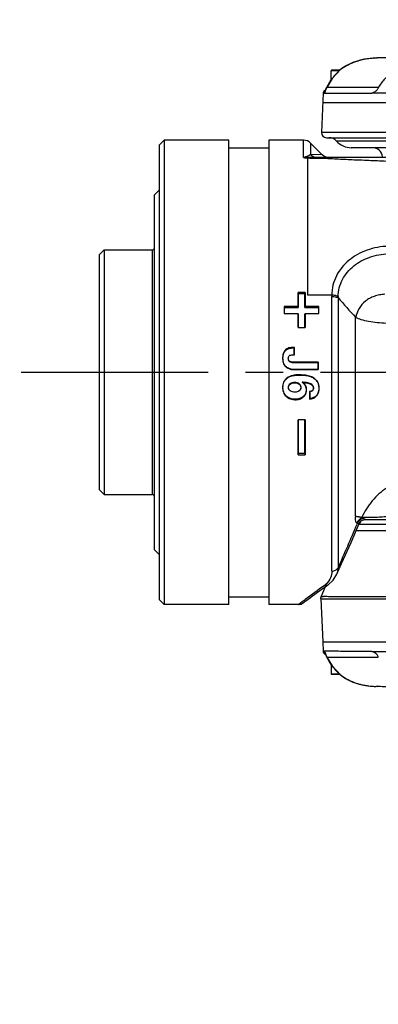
# Model space of a CAD drawing. Header units: millimetres. Extents: x 7426 to 8300, y 123 to 421.
# Tile 126 of 197: x 8130.9 to 8134.49, y 213.62 to 223.49. Entities that reach past the tile are written whole.
import ezdxf

# ---------------------------------------------------------------- set-up
doc = ezdxf.new("R2010")
doc.units = ezdxf.units.MM
doc.linetypes.add('CENTER', pattern=[0.6, 0.375, -0.075, 0.075, -0.075])
for name, color, linetype in [('中心线', 7, 'CENTER'), ('外形图', 7, 'Continuous'), ('尺寸标注', 7, 'Continuous'), ('运动范围', 7, 'Continuous')]:
    doc.layers.add(name, color=color, linetype=linetype)
doc.styles.add('微软雅黑', font='msyh.ttc')
doc.dimstyles.new('尺寸标注_1_20比例', dxfattribs={"dimtxt": 1.5, "dimasz": 1.25, "dimexe": 0.5, "dimexo": 0.4, "dimgap": 0.5, "dimtad": 1, "dimdec": 1, "dimlfac": 20, "dimdsep": 46, "dimtxsty": '微软雅黑', "dimcen": 0.09, "dimadec": 0, "dimazin": 0, "dimtp": 0.01, "dimtm": 0.01, "dimtfac": 1, "dimtdec": 1, "dimtofl": 0, "dimtmove": 0, "dimatfit": 3, "dimfxl": 1, "dimtolj": 1, "dimarcsym": 0})

# ---------------------------------------------------------------- blocks, each defined once
blk = doc.blocks.new('*D1270')
at = {"layer": 'Defpoints', "color": 0}
for p in [(8171.7993, 231.3206), (8226.044, 230.3839), (8100.9141, 219.9546), (8166.8965, 219.9546), (8234.12, 219.9546)]:
    blk.add_point(p, dxfattribs=at)
at = {"layer": '尺寸标注', "color": 0, "lineweight": -2}
blk.add_arc((8166.8965, 219.9546), 12.3783, 15.78836, 174.21164, dxfattribs=at)
at = {"layer": '尺寸标注', "color": 0}
for points in [[(8178.6047, 223.2761), (8179.0109, 223.369), (8179.0868, 222.1041)], [(8154.3732, 221.2135), (8154.7894, 221.1925), (8154.5182, 219.9546)]]:
    blk.add_solid(points, dxfattribs=at)
at = {"layer": '尺寸标注', "color": 0, "insert": (8165.7062, 233.56), "char_height": 1.5, "attachment_point": 5, "rotation": 5, "style": '微软雅黑'}
blk.add_mtext('\\A1;-\\A1;170%%d', dxfattribs=at)
blk = doc.blocks.new('*D1271')
at = {"layer": 'Defpoints', "color": 0}
for p in [(8100.9141, 219.9546), (8166.8965, 219.9546), (8234.12, 219.9546), (8160.0673, 209.5713), (8226.044, 209.5253)]:
    blk.add_point(p, dxfattribs=at)
at = {"layer": '尺寸标注', "color": 0, "lineweight": -2}
blk.add_arc((8166.8965, 219.9546), 12.4279, 185.76527, 344.23473, dxfattribs=at)
at = {"layer": '尺寸标注', "color": 0}
for points in [[(8154.7396, 218.7167), (8154.3234, 218.6957), (8154.4686, 219.9546)], [(8179.0599, 216.5315), (8178.6538, 216.6244), (8179.1355, 217.7965)]]:
    blk.add_solid(points, dxfattribs=at)
at = {"layer": '尺寸标注', "color": 0, "insert": (8165.9248, 208.8482), "char_height": 1.5, "attachment_point": 5, "rotation": 355, "style": '微软雅黑'}
blk.add_mtext('\\A1;+\\A1;170%%d', dxfattribs=at)

msp = doc.modelspace()

# ---------------------------------------------------------------- linework, layer by layer
at = {"layer": '中心线', "linetype": 'CENTER', "ltscale": 5}
msp.add_line((8100.9141, 219.9546), (8234.12, 219.9546), dxfattribs=at)
at = {"layer": '外形图', "color": 7, "linetype": 'Continuous'}
for p, q in [((8134.1846, 223.0326), (8134.1846, 223.0325)), ((8134.4509, 223.101), (8134.4522, 223.1011)), ((8134.4887, 223.1035), (8134.4805, 223.103)), ((8134.4931, 223.1037), (8134.4939, 223.1037)), ((8134.0215, 222.8788), (8134.0215, 222.9746)), ((8134.1051, 222.9746), (8134.0215, 222.9746)), ((8134.1098, 222.9796), (8134.0265, 222.9796)), ((8133.9421, 222.75), (8133.9386, 222.6787)), ((8133.9421, 222.75), (8133.9421, 222.75)), ((8133.9421, 222.75), (8133.9426, 222.75)), ((8133.9427, 222.7571), (8133.9577, 222.7571)), ((8133.9631, 222.7716), (8133.9623, 222.7693)), ((8133.9653, 222.778), (8133.9631, 222.7716)), ((8133.9777, 222.8076), (8133.978, 222.8077)), ((8133.9386, 222.6787), (8133.9236, 222.3567)), ((8146.3872, 222.6546), (8133.9374, 222.6546)), ((8136.6859, 222.3567), (8133.9236, 222.3567)), ((8132.2965, 222.2296), (8132.3465, 222.2796)), ((8132.3465, 222.2796), (8132.3465, 217.6296)), ((8132.9965, 222.2796), (8132.3465, 222.2796)), ((8132.9965, 217.6296), (8132.9965, 222.2796)), ((8133.3965, 222.2796), (8133.3965, 217.6296)), ((8133.7451, 222.2796), (8133.3965, 222.2796)), ((8133.7451, 222.1065), (8133.7451, 222.2796)), ((8133.8158, 222.2503), (8133.8158, 222.1374)), ((8133.9322, 222.1339), (8133.8158, 222.2503)), ((8133.9736, 222.3046), (8136.6894, 222.3046)), ((8136.5988, 222.2713), (8134.0742, 222.2713)), ((8132.2965, 222.2296), (8132.2965, 217.6796)), ((8132.9965, 222.2046), (8133.3965, 222.2046)), ((8133.9322, 222.1339), (8133.8158, 222.1374)), ((8138.0698, 222.2046), (8134.2232, 222.2046)), ((8133.7865, 220.7267), (8133.7865, 222.1007)), ((8138.2465, 222.1046), (8133.8092, 222.1046)), ((8132.2465, 221.7296), (8132.2965, 221.7796)), ((8132.2465, 221.7296), (8132.2465, 218.1796)), ((8131.6965, 221.1296), (8131.7465, 221.1796)), ((8131.7465, 221.1796), (8131.7465, 218.7296)), ((8131.7465, 221.1796), (8132.2315, 221.1796)), ((8132.2315, 218.7296), (8132.2315, 221.1796)), ((8131.6965, 221.1296), (8131.6965, 218.7796)), ((8133.6895, 220.6136), (8133.6895, 220.7536)), ((8133.7595, 220.7536), (8133.6895, 220.7536)), ((8133.6895, 220.7536), (8133.6917, 220.743)), ((8133.6917, 220.743), (8133.6917, 220.6044)), ((8133.6917, 220.743), (8133.7573, 220.743)), ((8133.7573, 220.743), (8133.7595, 220.7536)), ((8133.7573, 220.6044), (8133.7573, 220.743)), ((8133.7595, 220.7536), (8133.7595, 220.6136)), ((8134.0276, 220.7267), (8133.7865, 220.7267)), ((8134.0276, 217.9621), (8134.0276, 220.7136)), ((8134.0918, 220.7025), (8134.0918, 217.9954)), ((8133.5495, 220.6136), (8133.5517, 220.6044)), ((8133.6895, 220.6136), (8133.5495, 220.6136)), ((8133.5517, 220.6044), (8133.6917, 220.6044)), ((8133.6917, 220.6044), (8133.6895, 220.6136)), ((8133.7595, 220.6136), (8133.7573, 220.6044)), ((8133.7573, 220.6044), (8133.8973, 220.6044)), ((8133.8995, 220.6136), (8133.7595, 220.6136)), ((8133.8973, 220.6044), (8133.8995, 220.6136)), ((8133.5495, 220.5436), (8133.6895, 220.5436)), ((8133.6895, 220.4036), (8133.6895, 220.5436)), ((8133.6917, 220.5394), (8133.6917, 220.4036)), ((8133.7573, 220.4036), (8133.7573, 220.5394)), ((8133.7595, 220.5436), (8133.7595, 220.4036)), ((8133.7595, 220.5436), (8133.8995, 220.5436)), ((8134.2674, 218.5119), (8134.2674, 220.5044)), ((8133.6895, 220.4036), (8133.7595, 220.4036)), ((8133.5622, 220.1713), (8133.5605, 220.1751)), ((8133.6434, 220.2036), (8133.6434, 220.1987)), ((8133.6544, 220.2036), (8133.6434, 220.2036)), ((8133.6434, 220.1987), (8133.6522, 220.1987)), ((8133.6522, 220.1987), (8133.6544, 220.2036)), ((8133.5376, 220.0972), (8133.5354, 220.0988)), ((8133.5898, 220.0953), (8133.592, 220.0968)), ((8133.642, 220.1297), (8133.6544, 220.1293)), ((8133.6544, 220.1293), (8133.6522, 220.1297)), ((8133.5671, 220.0119), (8133.5656, 220.011)), ((8133.6393, 220.0569), (8133.6393, 220.0536)), ((8133.893, 220.0569), (8133.6393, 220.0569)), ((8133.6393, 220.0536), (8133.8908, 220.0536)), ((8133.6593, 219.9827), (8133.6593, 219.9808)), ((8133.8908, 219.9827), (8133.6593, 219.9827)), ((8133.6593, 219.9808), (8133.893, 219.9808)), ((8133.8908, 220.0536), (8133.893, 220.0569)), ((8133.8908, 219.9827), (8133.8908, 220.0536)), ((8133.893, 219.9808), (8133.8908, 219.9827)), ((8133.893, 220.0569), (8133.893, 219.9808)), ((8133.5798, 219.8954), (8133.5785, 219.8966)), ((8133.6997, 219.927), (8133.6997, 219.9289)), ((8133.7901, 219.9183), (8133.7906, 219.9201)), ((8133.8521, 219.8917), (8133.8535, 219.8928)), ((8133.5376, 219.8038), (8133.5354, 219.8022)), ((8133.5908, 219.8033), (8133.593, 219.8017)), ((8133.6097, 219.8387), (8133.611, 219.8356)), ((8133.6558, 219.852), (8133.6558, 219.8487)), ((8133.7021, 219.8376), (8133.7008, 219.8347)), ((8133.7199, 219.8014), (8133.7178, 219.7997)), ((8133.7719, 219.7792), (8133.7741, 219.7773)), ((8133.8173, 219.838), (8133.8162, 219.8348)), ((8133.8366, 219.7722), (8133.8352, 219.7719)), ((8133.8462, 219.7985), (8133.844, 219.7968)), ((8133.8871, 219.852), (8133.889, 219.8518)), ((8133.8981, 219.7949), (8133.9003, 219.7932)), ((8133.5718, 219.7179), (8133.5703, 219.7137)), ((8133.6612, 219.6849), (8133.6612, 219.6798)), ((8133.703, 219.7681), (8133.7017, 219.7678)), ((8133.7412, 219.7114), (8133.7426, 219.7071)), ((8133.8082, 219.6917), (8133.806, 219.6864)), ((8133.8743, 219.7218), (8133.8759, 219.7178)), ((8133.6895, 219.1288), (8133.6895, 219.4788)), ((8133.7595, 219.4788), (8133.6895, 219.4788)), ((8133.6917, 219.4788), (8133.6917, 219.1397)), ((8133.7573, 219.1397), (8133.7573, 219.4788)), ((8133.7595, 219.4788), (8133.7595, 219.1288)), ((8133.6917, 219.1397), (8133.6895, 219.1288)), ((8133.6895, 219.1288), (8133.7595, 219.1288)), ((8133.7573, 219.1397), (8133.6917, 219.1397)), ((8133.7595, 219.1288), (8133.7573, 219.1397)), ((8131.6965, 218.7796), (8131.7465, 218.7296)), ((8131.7465, 218.7296), (8132.2315, 218.7296)), ((8134.221, 218.2493), (8134.3039, 218.4385)), ((8134.2861, 218.4434), (8134.2816, 218.4327)), ((8134.3143, 218.4562), (8134.3031, 218.4383)), ((8134.3031, 218.4383), (8134.3039, 218.4385)), ((8138.0052, 218.4296), (8134.3039, 218.4296)), ((8134.3242, 218.4649), (8134.3442, 218.4758)), ((8134.3442, 218.4758), (8134.3663, 218.4796)), ((8134.3656, 218.4796), (8136.0204, 218.4796)), ((8134.3656, 218.4796), (8134.3656, 218.4796)), ((8136.0603, 218.3678), (8134.2729, 218.3678)), ((8132.2465, 218.1796), (8132.2965, 218.1296)), ((8133.9218, 217.7063), (8133.9634, 217.807)), ((8133.9897, 217.8258), (8133.9903, 217.8262)), ((8132.9965, 217.7046), (8133.3965, 217.7046)), ((8133.7677, 217.6643), (8133.813, 217.6977)), ((8133.8077, 217.6938), (8133.8856, 217.7508)), ((8133.8856, 217.7508), (8133.9309, 217.7836)), ((8132.2965, 217.6796), (8132.3465, 217.6296)), ((8132.9965, 217.6296), (8132.3465, 217.6296)), ((8133.6987, 217.6296), (8133.3965, 217.6296)), ((8133.7309, 217.6539), (8133.6987, 217.6296)), ((8133.6987, 217.6296), (8133.7113, 217.6308)), ((8133.7112, 217.6308), (8133.7194, 217.6329)), ((8133.7114, 217.6308), (8133.722, 217.6338)), ((8133.7194, 217.6329), (8133.7264, 217.6356)), ((8133.722, 217.6338), (8133.7306, 217.6377)), ((8133.74, 217.6437), (8133.7424, 217.6455)), ((8133.7424, 217.6455), (8133.7758, 217.6703)), ((8133.7613, 217.6767), (8133.7577, 217.674)), ((8133.918, 217.6852), (8133.9374, 217.2546)), ((8133.9374, 217.2546), (8133.9421, 217.1592)), ((8133.9374, 217.2546), (8146.3935, 217.2546)), ((8133.9374, 217.2546), (8133.9507, 217.2546)), ((8133.9577, 217.1521), (8133.9427, 217.1521)), ((8133.9682, 217.123), (8133.9719, 217.114)), ((8133.9778, 217.1015), (8133.978, 217.1015)), ((8134.0215, 217.0301), (8134.0215, 216.9346)), ((8134.0215, 216.9346), (8134.1048, 216.9346)), ((8134.0265, 216.9296), (8134.1094, 216.9296)), ((8134.1846, 216.8766), (8134.1846, 216.8767)), ((8134.4531, 216.8081), (8134.4515, 216.8082)), ((8134.4939, 216.8055), (8134.47, 216.8069)), ((8134.4939, 216.8055), (8134.4938, 216.8055))]:
    msp.add_line(p, q, dxfattribs=at)
for points in [[(8134.1846, 223.0326), (8134.1165, 222.9868), (8134.0329, 222.8974), (8133.9777, 222.8076)], [(8134.4805, 223.103), (8134.4448, 223.1005), (8134.3894, 223.0948), (8134.3189, 223.0823), (8134.2398, 223.0582), (8134.1846, 223.0326)], [(8133.9777, 222.8076), (8133.9764, 222.805), (8133.972, 222.7955), (8133.9683, 222.7862), (8133.9653, 222.778)], [(8133.9236, 222.3567), (8133.9265, 222.3378), (8133.9371, 222.3204), (8133.9537, 222.3087), (8133.9736, 222.3046)], [(8134.0029, 222.1046), (8133.9726, 222.1093), (8133.9451, 222.123), (8133.9322, 222.1339)], [(8134.3039, 218.4384), (8134.309, 218.448), (8134.3242, 218.4649)], [(8134.3143, 218.4562), (8134.3238, 218.4651), (8134.3356, 218.4725)], [(8134.3356, 218.4725), (8134.3493, 218.4776), (8134.3656, 218.4796)], [(8134.0791, 217.9325), (8134.1267, 218.038), (8134.221, 218.2493)], [(8133.9903, 217.8262), (8134.0411, 217.8732), (8134.079, 217.9324)], [(8133.9309, 217.7836), (8133.9714, 217.8127), (8133.9897, 217.8257)], [(8133.6987, 217.6296), (8133.7022, 217.6297), (8133.7112, 217.6308)], [(8133.7264, 217.6356), (8133.7319, 217.6384), (8133.735, 217.6402), (8133.7365, 217.6412), (8133.7374, 217.6418), (8133.738, 217.6423), (8133.7385, 217.6426), (8133.739, 217.643), (8133.74, 217.6437)], [(8134.3775, 217.2546), (8134.6391, 217.2546), (8134.9466, 217.2546)], [(8133.9617, 217.1416), (8133.9618, 217.1412), (8133.9632, 217.1374), (8133.9653, 217.1311), (8133.9683, 217.1228)], [(8133.9719, 217.114), (8133.9762, 217.1047), (8133.9778, 217.1015)], [(8133.9778, 217.1015), (8134.0315, 217.0137), (8134.1147, 216.9239), (8134.1846, 216.8766)], [(8134.1846, 216.8766), (8134.2382, 216.8516), (8134.3178, 216.8271), (8134.3888, 216.8145), (8134.4446, 216.8087), (8134.4837, 216.806)]]:
    msp.add_lwpolyline(points, dxfattribs=at)
for centre, radius, start, end in [((8134.391, 222.6527), 0.4322, 118.51762, 130.16609), ((8134.4569, 222.4818), 0.6161, 101.97747, 105.30426), ((8134.4757, 222.3945), 0.7055, 98.88044, 102.00142), ((8134.5022, 222.2302), 0.8718, 96.82936, 98.93326), ((8134.5311, 221.9984), 1.1055, 95.30102, 96.887), ((8134.5487, 221.8114), 1.2933, 94.33855, 95.31272), ((8134.5776, 221.4435), 1.6623, 93.75942, 94.32874), ((8134.6175, 220.8097), 2.2974, 93.08633, 93.71583), ((8134.0265, 222.9746), 0.005, 90, 180), ((8134.0848, 222.7428), 0.1429, 174.2548, 177.10485), ((8133.9675, 222.7546), 0.025, 94.3841, 174.2347), ((8133.7451, 222.1796), 0.1, 45, 90), ((8133.9996, 222.2046), 0.1, 41.81532, 90), ((8134.2232, 222.4046), 0.2, 221.81532, 270), ((8134.4361, 222.1046), 0.1, 5, 90), ((8133.8074, 221.348), 0.753, 89.85, 91.59184), ((8132.2315, 221.1946), 0.015, 270, 0), ((8134.4866, 220.7228), 0.4591, 179.512, 181.14256), ((8134.4406, 220.7058), 0.3488, 178.94086, 180.53453), ((8138.3705, 224.3194), 5.6026, 220.20878, 222.9161), ((8158.2101, 220.5786), 24.6607, 179.91868, 180.08132), ((8157.9722, 220.5719), 24.4205, 179.92373, 180.0664), ((8109.4769, 220.5719), 24.4204, 359.9336, 0.07627), ((8109.2389, 220.5786), 24.6607, 359.91868, 0.08132), ((8107.5798, 220.1642), 26.0724, 359.92417, 0.07602), ((8107.2988, 220.1664), 26.3556, 359.9192, 0.0808), ((8133.6815, 219.734), 0.1297, 64.06243, 67.59795), ((8133.7727, 220.0392), 0.2805, 276.80902, 277.25859), ((8160.1197, 219.7236), 26.3137, 179.91907, 180.08093), ((8159.8403, 219.7261), 26.0321, 179.92306, 180.07571), ((8132.2315, 218.7146), 0.015, 0, 90), ((8134.4715, 219.5967), 1.1038, 261.53484, 262.51106), ((8134.2833, 218.5268), 0.0506, 325.55393, 331.08012), ((8108.5048, 229.36), 27.9972, 336.0514, 337.02697), ((8133.9491, 217.9915), 0.1427, 335.56479, 1.58722), ((8141.8096, 206.9604), 13.402, 125.88014, 126.90783), ((8133.6987, 217.6971), 0.0675, 270.04829, 285.53591), ((8133.6989, 217.6962), 0.0666, 285.55811, 288.022), ((8133.6985, 217.6971), 0.0675, 288.08637, 306.88659), ((8142.8082, 205.5968), 15.092, 126.84739, 126.99228), ((8134.0848, 217.1664), 0.1429, 182.89515, 185.7452), ((8133.9675, 217.1546), 0.025, 185.76514, 265.61281), ((8134.1693, 217.1986), 0.2146, 200.92963, 206.92411), ((8134.0265, 216.9346), 0.005, 180, 270), ((8134.3914, 217.2571), 0.4329, 229.35471, 241.47081), ((8134.439, 217.3624), 0.5487, 250.02751, 254.62851), ((8134.4597, 217.4388), 0.6279, 254.65406, 258.02009), ((8134.4801, 217.5385), 0.7296, 258.07626, 261.10293), ((8134.5076, 217.7183), 0.9116, 261.14406, 263.17579), ((8134.5341, 217.9396), 1.1344, 263.1753, 264.71569), ((8134.5546, 218.1671), 1.3629, 264.73932, 265.66326), ((8134.5788, 218.4809), 1.6776, 265.70382, 266.28339)]:
    msp.add_arc(centre, radius, start, end, dxfattribs=at)
for points in [[(8134.1846, 223.0325), (8134.2063, 223.0442), (8134.2289, 223.0543), (8134.2521, 223.0627)], [(8134.0358, 222.901), (8134.0582, 222.9309), (8134.0836, 222.9589), (8134.1122, 222.983)], [(8133.978, 222.8077), (8133.9949, 222.8402), (8134.014, 222.8717), (8134.0358, 222.901)], [(8133.9618, 222.7685), (8133.9595, 222.7652), (8133.9581, 222.7611), (8133.9577, 222.7571)], [(8133.969, 222.7875), (8133.9716, 222.7944), (8133.9746, 222.8012), (8133.978, 222.8077)], [(8133.7604, 222.1028), (8133.7697, 222.1032), (8133.7789, 222.1038), (8133.7881, 222.1041)], [(8133.7865, 222.1007), (8133.7778, 222.1016), (8133.7691, 222.1022), (8133.7604, 222.1028)], [(8133.7771, 222.1163), (8133.7735, 222.1153), (8133.77, 222.1139), (8133.7666, 222.1125)], [(8133.7881, 222.1041), (8133.7951, 222.1044), (8133.8021, 222.1046), (8133.8092, 222.1046)], [(8134.2688, 220.5033), (8134.2683, 220.5036), (8134.2678, 220.504), (8134.2674, 220.5044)], [(8133.6016, 220.0633), (8133.6021, 220.0643), (8133.6025, 220.0652), (8133.603, 220.0662)], [(8133.7906, 219.9201), (8133.7609, 219.9269), (8133.7302, 219.9289), (8133.6997, 219.9289)], [(8133.6997, 219.927), (8133.73, 219.927), (8133.7606, 219.925), (8133.7901, 219.9183)], [(8134.3251, 218.4982), (8134.3197, 218.5005), (8134.3144, 218.5028), (8134.309, 218.505)], [(8133.918, 217.6852), (8133.9177, 217.6923), (8133.9191, 217.6997), (8133.9218, 217.7063)], [(8133.9613, 217.1414), (8133.9594, 217.1447), (8133.9582, 217.1484), (8133.9577, 217.1521)], [(8134.0338, 217.0109), (8134.0128, 217.0395), (8133.9944, 217.07), (8133.978, 217.1015)], [(8134.1094, 216.9286), (8134.0811, 216.9528), (8134.0559, 216.9809), (8134.0338, 217.0109)], [(8134.2515, 216.8467), (8134.2286, 216.8551), (8134.2061, 216.8651), (8134.1846, 216.8767)]]:
    msp.add_open_spline(points, degree=3, dxfattribs=at)
for points, knots in [([(8134.2521, 223.0627), (8134.2556, 223.064), (8134.2695, 223.0689), (8134.2837, 223.0732), (8134.2943, 223.0761)], [0, 0, 0, 0, 0.253619, 1, 1, 1, 1]), ([(8136.1487, 223.1046), (8135.9698, 223.1046), (8135.6448, 223.1048), (8135.2563, 223.1054), (8134.9883, 223.1055), (8134.8125, 223.1054), (8134.6495, 223.1051), (8134.5446, 223.1049), (8134.4939, 223.1037)], [0, 0, 0, 0, 0.324223, 0.589317, 0.704364, 0.809978, 0.907981, 1, 1, 1, 1]), ([(8136.1486, 223.0636), (8136.076, 223.0638), (8135.9308, 223.0649), (8135.713, 223.0685), (8135.4952, 223.0731), (8135.2775, 223.0763), (8135.096, 223.074), (8134.951, 223.0636), (8134.808, 223.043), (8134.6666, 222.995), (8134.5563, 222.8986), (8134.5137, 222.8392), (8134.4946, 222.8083)], [0, 0, 0, 0, 0.125109, 0.250219, 0.375319, 0.500402, 0.625447, 0.68796, 0.750468, 0.874922, 0.937423, 1, 1, 1, 1]), ([(8133.9421, 222.75), (8133.9427, 222.7496), (8133.9445, 222.75), (8133.9471, 222.7498), (8133.9524, 222.7498), (8133.9613, 222.7497), (8133.9691, 222.7497), (8133.9737, 222.7497)], [0, 0, 0, 0, 0.068484, 0.148419, 0.258657, 0.569516, 1, 1, 1, 1]), ([(8133.9577, 222.7571), (8133.9587, 222.7574), (8133.9601, 222.7612), (8133.9622, 222.7672), (8133.9651, 222.7768), (8133.9676, 222.7838), (8133.969, 222.7875)], [0, 0, 0, 0, 0.094156, 0.316097, 0.632787, 1, 1, 1, 1]), ([(8133.9737, 222.7497), (8134.028, 222.7497), (8134.1799, 222.7509), (8134.3318, 222.7509), (8134.4293, 222.7508)], [0, 0, 0, 0, 0.357914, 1, 1, 1, 1]), ([(8134.4946, 222.8083), (8134.4316, 222.8084), (8134.318, 222.8084), (8134.1678, 222.8086), (8134.0586, 222.8078), (8133.9999, 222.8071), (8133.978, 222.8077)], [0, 0, 0, 0, 0.365915, 0.659486, 0.872597, 1, 1, 1, 1]), ([(8134.4946, 222.8083), (8134.491, 222.7998), (8134.485, 222.7876), (8134.4738, 222.7745), (8134.4573, 222.7615), (8134.4418, 222.7543), (8134.4293, 222.7508)], [0, 0, 0, 0, 0.306039, 0.445284, 0.569762, 1, 1, 1, 1]), ([(8136.1696, 222.7454), (8136.0868, 222.7454), (8135.9222, 222.7453), (8135.6776, 222.747), (8135.4389, 222.748), (8135.2092, 222.7491), (8134.9914, 222.7498), (8134.7884, 222.7497), (8134.6296, 222.7504), (8134.5118, 222.7504), (8134.4562, 222.7504), (8134.4293, 222.7508)], [0, 0, 0, 0, 0.142654, 0.283881, 0.42164, 0.554192, 0.679852, 0.797023, 0.904192, 0.953604, 1, 1, 1, 1]), ([(8133.8158, 222.1374), (8133.8138, 222.1356), (8133.8024, 222.1262), (8133.7887, 222.1197), (8133.7771, 222.1163)], [0, 0, 0, 0, 0.183367, 1, 1, 1, 1]), ([(8133.8158, 222.1374), (8133.8246, 222.1273), (8133.8464, 222.1105), (8133.8733, 222.1046), (8133.8865, 222.1046)], [0, 0, 0, 0, 0.503513, 1, 1, 1, 1]), ([(8133.7666, 222.1125), (8133.7651, 222.1119), (8133.7615, 222.1102), (8133.7564, 222.1078), (8133.7507, 222.1059), (8133.747, 222.1061), (8133.7451, 222.1065)], [0, 0, 0, 0, 0.203368, 0.53331, 0.738172, 1, 1, 1, 1]), ([(8133.7451, 222.1065), (8133.746, 222.1059), (8133.7508, 222.1036), (8133.7562, 222.1031), (8133.7604, 222.1028)], [0, 0, 0, 0, 0.20086, 1, 1, 1, 1]), ([(8133.7881, 222.1041), (8133.7863, 222.1044), (8133.7787, 222.106), (8133.7715, 222.1093), (8133.7665, 222.1125)], [0, 0, 0, 0, 0.24099, 1, 1, 1, 1]), ([(8133.8092, 222.1046), (8133.8036, 222.1046), (8133.792, 222.1068), (8133.7818, 222.1127), (8133.7771, 222.1163)], [0, 0, 0, 0, 0.484877, 1, 1, 1, 1]), ([(8133.8094, 222.101), (8133.8775, 222.1009), (8133.9726, 222.0981), (8134.0936, 222.0917), (8134.2001, 222.0865), (8134.3376, 222.0811), (8134.5122, 222.074), (8134.7003, 222.0657), (8134.9004, 222.0599), (8135.1095, 222.0561), (8135.2516, 222.0555), (8135.3237, 222.0546)], [0, 0, 0, 0, 0.134854, 0.188401, 0.23992, 0.345898, 0.460949, 0.585861, 0.718707, 0.857222, 1, 1, 1, 1]), ([(8134.5926, 221.2153), (8134.5567, 221.2161), (8134.4849, 221.2079), (8134.3815, 221.1807), (8134.2853, 221.1373), (8134.1992, 221.0795), (8134.1267, 221.0076), (8134.071, 220.9228), (8134.0363, 220.8277), (8134.0272, 220.7604), (8134.0276, 220.7267)], [0, 0, 0, 0, 0.13074, 0.260243, 0.387522, 0.512241, 0.63485, 0.756238, 0.877521, 1, 1, 1, 1]), ([(8134.0918, 220.7122), (8134.0923, 220.742), (8134.1001, 220.8015), (8134.1323, 220.8851), (8134.1823, 220.9593), (8134.247, 221.0221), (8134.3231, 221.0723), (8134.4079, 221.1099), (8134.4987, 221.1344), (8134.5618, 221.1402), (8134.5934, 221.1403)], [0, 0, 0, 0, 0.122919, 0.244592, 0.366246, 0.488984, 0.613647, 0.740625, 0.8697, 1, 1, 1, 1]), ([(8134.0918, 220.7122), (8134.0883, 220.7146), (8134.0795, 220.7188), (8134.0582, 220.7249), (8134.0401, 220.7266), (8134.0276, 220.7267)], [0, 0, 0, 0, 0.193189, 0.433139, 1, 1, 1, 1]), ([(8134.0276, 220.7136), (8134.0341, 220.7137), (8134.0495, 220.7133), (8134.071, 220.7092), (8134.0857, 220.7048), (8134.0918, 220.7025)], [0, 0, 0, 0, 0.29799, 0.703347, 1, 1, 1, 1]), ([(8134.5584, 220.7364), (8134.5406, 220.7351), (8134.5055, 220.7299), (8134.4546, 220.7165), (8134.4068, 220.6968), (8134.3512, 220.6595), (8134.2973, 220.5963), (8134.2743, 220.5346), (8134.2688, 220.5033)], [0, 0, 0, 0, 0.13341, 0.264771, 0.392734, 0.51847, 0.762768, 1, 1, 1, 1]), ([(8134.5777, 220.444), (8134.5465, 220.4456), (8134.4862, 220.4495), (8134.4012, 220.4612), (8134.3288, 220.478), (8134.2862, 220.4939), (8134.2688, 220.5033)], [0, 0, 0, 0, 0.295954, 0.572613, 0.811919, 1, 1, 1, 1]), ([(8133.5605, 220.1751), (8133.5515, 220.1649), (8133.5383, 220.1399), (8133.5354, 220.1124), (8133.5354, 220.0988)], [0, 0, 0, 0, 0.499051, 1, 1, 1, 1]), ([(8133.5376, 220.0972), (8133.5376, 220.1105), (8133.5404, 220.1372), (8133.5534, 220.1614), (8133.5622, 220.1713)], [0, 0, 0, 0, 0.501121, 1, 1, 1, 1]), ([(8133.6434, 220.2036), (8133.6284, 220.2036), (8133.6056, 220.2016), (8133.5775, 220.1903), (8133.5655, 220.1807), (8133.5605, 220.1751)], [0, 0, 0, 0, 0.500202, 0.750427, 1, 1, 1, 1]), ([(8133.5622, 220.1713), (8133.5671, 220.1767), (8133.5788, 220.186), (8133.6064, 220.1968), (8133.6287, 220.1987), (8133.6434, 220.1987)], [0, 0, 0, 0, 0.24955, 0.499774, 1, 1, 1, 1]), ([(8133.5354, 220.0988), (8133.5354, 220.083), (8133.5379, 220.0589), (8133.5502, 220.0294), (8133.56, 220.0166), (8133.5656, 220.011)], [0, 0, 0, 0, 0.499134, 0.749546, 1, 1, 1, 1]), ([(8133.5671, 220.0119), (8133.5616, 220.0173), (8133.5521, 220.0298), (8133.54, 220.0584), (8133.5376, 220.0819), (8133.5376, 220.0972)], [0, 0, 0, 0, 0.250244, 0.50058, 1, 1, 1, 1]), ([(8133.5898, 220.0953), (8133.5898, 220.0895), (8133.5909, 220.0777), (8133.5972, 220.067), (8133.6016, 220.0633)], [0, 0, 0, 0, 0.501658, 1, 1, 1, 1]), ([(8133.592, 220.0968), (8133.592, 220.1025), (8133.5943, 220.1142), (8133.6082, 220.1257), (8133.6249, 220.1297), (8133.6363, 220.13), (8133.642, 220.1297)], [0, 0, 0, 0, 0.248826, 0.497328, 0.748317, 1, 1, 1, 1]), ([(8133.603, 220.0662), (8133.5988, 220.0698), (8133.5929, 220.0801), (8133.592, 220.0913), (8133.592, 220.0968)], [0, 0, 0, 0, 0.498292, 1, 1, 1, 1]), ([(8133.6393, 220.0569), (8133.6329, 220.0569), (8133.6203, 220.0576), (8133.6078, 220.0621), (8133.603, 220.0662)], [0, 0, 0, 0, 0.501357, 1, 1, 1, 1]), ([(8133.5656, 220.011), (8133.5715, 220.0051), (8133.5854, 219.9951), (8133.617, 219.9831), (8133.6425, 219.9808), (8133.6593, 219.9808)], [0, 0, 0, 0, 0.249915, 0.500151, 1, 1, 1, 1]), ([(8133.6593, 219.9827), (8133.6428, 219.9827), (8133.6178, 219.9849), (8133.5867, 219.9965), (8133.573, 220.0062), (8133.5671, 220.0119)], [0, 0, 0, 0, 0.499876, 0.750108, 1, 1, 1, 1]), ([(8133.6016, 220.0633), (8133.6066, 220.0591), (8133.6196, 220.0544), (8133.6327, 220.0536), (8133.6393, 220.0536)], [0, 0, 0, 0, 0.498619, 1, 1, 1, 1]), ([(8133.5785, 219.8966), (8133.5713, 219.8912), (8133.5582, 219.8787), (8133.5397, 219.8475), (8133.5354, 219.82), (8133.5354, 219.8022)], [0, 0, 0, 0, 0.25084, 0.501536, 1, 1, 1, 1]), ([(8133.5376, 219.8038), (8133.5376, 219.8212), (8133.5417, 219.848), (8133.5599, 219.8781), (8133.5728, 219.8902), (8133.5798, 219.8954)], [0, 0, 0, 0, 0.498633, 0.749228, 1, 1, 1, 1]), ([(8133.6997, 219.9289), (8133.6785, 219.9289), (8133.636, 219.9257), (8133.5954, 219.9092), (8133.5785, 219.8966)], [0, 0, 0, 0, 0.501171, 1, 1, 1, 1]), ([(8133.5798, 219.8954), (8133.5882, 219.9017), (8133.6252, 219.9222), (8133.6684, 219.927), (8133.6997, 219.927)], [0, 0, 0, 0, 0.250894, 1, 1, 1, 1]), ([(8133.7901, 219.9183), (8133.8067, 219.9146), (8133.8286, 219.9074), (8133.8476, 219.8951), (8133.8521, 219.8917)], [0, 0, 0, 0, 0.749471, 1, 1, 1, 1]), ([(8133.8535, 219.8928), (8133.8489, 219.8963), (8133.8296, 219.9089), (8133.8074, 219.9163), (8133.7906, 219.9201)], [0, 0, 0, 0, 0.250544, 1, 1, 1, 1]), ([(8133.8521, 219.8917), (8133.8627, 219.8837), (8133.8758, 219.8711), (8133.885, 219.8559), (8133.8871, 219.852)], [0, 0, 0, 0, 0.749427, 1, 1, 1, 1]), ([(8133.889, 219.8518), (8133.887, 219.8559), (8133.8776, 219.8716), (8133.8643, 219.8845), (8133.8535, 219.8928)], [0, 0, 0, 0, 0.25058, 1, 1, 1, 1]), ([(8133.5354, 219.8022), (8133.5354, 219.7859), (8133.539, 219.7611), (8133.5538, 219.7319), (8133.5644, 219.7193), (8133.5703, 219.7137)], [0, 0, 0, 0, 0.499098, 0.749525, 1, 1, 1, 1]), ([(8133.5718, 219.7179), (8133.5661, 219.7233), (8133.5557, 219.7355), (8133.5411, 219.7638), (8133.5376, 219.788), (8133.5376, 219.8038)], [0, 0, 0, 0, 0.250519, 0.500918, 1, 1, 1, 1]), ([(8133.6097, 219.8387), (8133.6041, 219.8346), (8133.594, 219.8244), (8133.5908, 219.8102), (8133.5908, 219.8033)], [0, 0, 0, 0, 0.500751, 1, 1, 1, 1]), ([(8133.5908, 219.8033), (8133.5908, 219.7965), (8133.5946, 219.7826), (8133.6049, 219.7729), (8133.6105, 219.769)], [0, 0, 0, 0, 0.498716, 1, 1, 1, 1]), ([(8133.593, 219.8017), (8133.593, 219.8083), (8133.596, 219.8218), (8133.6056, 219.8317), (8133.611, 219.8356)], [0, 0, 0, 0, 0.499346, 1, 1, 1, 1]), ([(8133.6117, 219.7688), (8133.6064, 219.7726), (8133.5966, 219.7818), (8133.593, 219.7952), (8133.593, 219.8017)], [0, 0, 0, 0, 0.501273, 1, 1, 1, 1]), ([(8133.6558, 219.852), (8133.6477, 219.852), (8133.6314, 219.8504), (8133.6162, 219.8434), (8133.6097, 219.8387)], [0, 0, 0, 0, 0.500564, 1, 1, 1, 1]), ([(8133.611, 219.8356), (8133.6173, 219.8403), (8133.632, 219.8471), (8133.6479, 219.8487), (8133.6558, 219.8487)], [0, 0, 0, 0, 0.49946, 1, 1, 1, 1]), ([(8133.6588, 219.7554), (8133.6505, 219.7554), (8133.6339, 219.7571), (8133.6185, 219.764), (8133.6117, 219.7688)], [0, 0, 0, 0, 0.500578, 1, 1, 1, 1]), ([(8133.7021, 219.8376), (8133.6958, 219.8429), (8133.6806, 219.8504), (8133.6641, 219.852), (8133.6558, 219.852)], [0, 0, 0, 0, 0.499179, 1, 1, 1, 1]), ([(8133.6558, 219.8487), (8133.6638, 219.8487), (8133.6799, 219.8471), (8133.6947, 219.8398), (8133.7008, 219.8347)], [0, 0, 0, 0, 0.500837, 1, 1, 1, 1]), ([(8133.7008, 219.8347), (8133.7059, 219.8304), (8133.7148, 219.8199), (8133.7178, 219.8064), (8133.7178, 219.7997)], [0, 0, 0, 0, 0.500598, 1, 1, 1, 1]), ([(8133.7178, 219.7997), (8133.7178, 219.7936), (8133.7152, 219.781), (8133.7065, 219.7716), (8133.7017, 219.7678)], [0, 0, 0, 0, 0.499605, 1, 1, 1, 1]), ([(8133.7199, 219.8014), (8133.7199, 219.8083), (8133.7168, 219.8224), (8133.7075, 219.8332), (8133.7021, 219.8376)], [0, 0, 0, 0, 0.499354, 1, 1, 1, 1]), ([(8133.703, 219.7681), (8133.7081, 219.772), (8133.7172, 219.7818), (8133.7199, 219.795), (8133.7199, 219.8014)], [0, 0, 0, 0, 0.500468, 1, 1, 1, 1]), ([(8133.8173, 219.838), (8133.8044, 219.8451), (8133.7752, 219.8529), (8133.7457, 219.8542), (8133.7309, 219.854)], [0, 0, 0, 0, 0.49934, 1, 1, 1, 1]), ([(8133.7309, 219.854), (8133.7373, 219.8501), (8133.7493, 219.841), (8133.7629, 219.8229), (8133.7705, 219.8016), (8133.7719, 219.7867), (8133.7719, 219.7792)], [0, 0, 0, 0, 0.250246, 0.500268, 0.750177, 1, 1, 1, 1]), ([(8133.7741, 219.7773), (8133.7741, 219.7914), (8133.7702, 219.8131), (8133.7547, 219.837), (8133.744, 219.8466), (8133.7382, 219.8507)], [0, 0, 0, 0, 0.498116, 0.74898, 1, 1, 1, 1]), ([(8133.7382, 219.8507), (8133.7516, 219.8506), (8133.7783, 219.8489), (8133.8045, 219.8413), (8133.8162, 219.8348)], [0, 0, 0, 0, 0.500559, 1, 1, 1, 1]), ([(8133.7719, 219.7792), (8133.7719, 219.7665), (8133.7673, 219.7405), (8133.7509, 219.7197), (8133.7412, 219.7114)], [0, 0, 0, 0, 0.500136, 1, 1, 1, 1]), ([(8133.7426, 219.7071), (8133.7526, 219.7157), (8133.7694, 219.7373), (8133.7741, 219.7642), (8133.7741, 219.7773)], [0, 0, 0, 0, 0.499844, 1, 1, 1, 1]), ([(8133.8352, 219.7719), (8133.8312, 219.7686), (8133.8214, 219.7641), (8133.8112, 219.7617), (8133.806, 219.7607)], [0, 0, 0, 0, 0.499266, 1, 1, 1, 1]), ([(8133.8082, 219.761), (8133.8132, 219.762), (8133.8232, 219.7644), (8133.8327, 219.769), (8133.8366, 219.7722)], [0, 0, 0, 0, 0.500688, 1, 1, 1, 1]), ([(8133.8162, 219.8348), (8133.8234, 219.8309), (8133.8338, 219.8235), (8133.8425, 219.8092), (8133.844, 219.8009), (8133.844, 219.7968)], [0, 0, 0, 0, 0.499854, 0.750111, 1, 1, 1, 1]), ([(8133.8462, 219.7985), (8133.8462, 219.8028), (8133.8447, 219.8114), (8133.8356, 219.8263), (8133.8248, 219.8339), (8133.8173, 219.838)], [0, 0, 0, 0, 0.2499, 0.50017, 1, 1, 1, 1]), ([(8133.844, 219.7968), (8133.844, 219.7923), (8133.8433, 219.7832), (8133.8387, 219.7748), (8133.8352, 219.7719)], [0, 0, 0, 0, 0.502495, 1, 1, 1, 1]), ([(8133.8366, 219.7722), (8133.8403, 219.7753), (8133.8454, 219.7841), (8133.8462, 219.7937), (8133.8462, 219.7985)], [0, 0, 0, 0, 0.497668, 1, 1, 1, 1]), ([(8133.8981, 219.7949), (8133.8981, 219.7818), (8133.8954, 219.7556), (8133.8829, 219.7316), (8133.8743, 219.7218)], [0, 0, 0, 0, 0.501102, 1, 1, 1, 1]), ([(8133.8759, 219.7178), (8133.8847, 219.7279), (8133.8975, 219.7527), (8133.9003, 219.7797), (8133.9003, 219.7932)], [0, 0, 0, 0, 0.499083, 1, 1, 1, 1]), ([(8133.8871, 219.852), (8133.8893, 219.8476), (8133.8963, 219.8293), (8133.8981, 219.8095), (8133.8981, 219.7949)], [0, 0, 0, 0, 0.250729, 1, 1, 1, 1]), ([(8133.9003, 219.7932), (8133.9003, 219.8082), (8133.8985, 219.8286), (8133.8912, 219.8474), (8133.889, 219.8518)], [0, 0, 0, 0, 0.749269, 1, 1, 1, 1]), ([(8133.5703, 219.7137), (8133.5822, 219.7023), (8133.6113, 219.6843), (8133.6447, 219.6798), (8133.6612, 219.6798)], [0, 0, 0, 0, 0.499112, 1, 1, 1, 1]), ([(8133.6612, 219.6849), (8133.645, 219.6849), (8133.6122, 219.6893), (8133.5835, 219.7067), (8133.5718, 219.7179)], [0, 0, 0, 0, 0.501001, 1, 1, 1, 1]), ([(8133.7017, 219.7678), (8133.6957, 219.7632), (8133.6815, 219.7568), (8133.6663, 219.7554), (8133.6588, 219.7554)], [0, 0, 0, 0, 0.499115, 1, 1, 1, 1]), ([(8133.7412, 219.7114), (8133.7303, 219.7022), (8133.7043, 219.6883), (8133.6755, 219.6849), (8133.6612, 219.6849)], [0, 0, 0, 0, 0.499076, 1, 1, 1, 1]), ([(8133.6612, 219.6798), (8133.6758, 219.6798), (8133.7052, 219.6833), (8133.7316, 219.6976), (8133.7426, 219.7071)], [0, 0, 0, 0, 0.500889, 1, 1, 1, 1]), ([(8133.806, 219.6864), (8133.819, 219.6874), (8133.8451, 219.6925), (8133.8674, 219.708), (8133.8759, 219.7178)], [0, 0, 0, 0, 0.501337, 1, 1, 1, 1]), ([(8133.8743, 219.7218), (8133.8662, 219.7126), (8133.8451, 219.6979), (8133.8205, 219.6928), (8133.8082, 219.6917)], [0, 0, 0, 0, 0.498753, 1, 1, 1, 1]), ([(8134.5777, 218.7923), (8134.5497, 218.7767), (8134.4976, 218.7381), (8134.4322, 218.6666), (8134.3753, 218.5876), (8134.3427, 218.5313), (8134.3276, 218.5024)], [0, 0, 0, 0, 0.247988, 0.497183, 0.747689, 1, 1, 1, 1]), ([(8134.2674, 218.5119), (8134.2617, 218.4965), (8134.2563, 218.4689), (8134.273, 218.4489), (8134.2794, 218.4441)], [0, 0, 0, 0, 0.671397, 1, 1, 1, 1]), ([(8134.2674, 218.5119), (8134.2706, 218.5117), (8134.2772, 218.5112), (8134.2856, 218.5106), (8134.2926, 218.5095), (8134.2979, 218.5079), (8134.3024, 218.5067), (8134.3061, 218.5055), (8134.3081, 218.5052), (8134.309, 218.505)], [0, 0, 0, 0, 0.224515, 0.470059, 0.598091, 0.727721, 0.861184, 0.929482, 1, 1, 1, 1]), ([(8134.3251, 218.4982), (8134.3204, 218.4944), (8134.3029, 218.4785), (8134.2881, 218.4594), (8134.2794, 218.4441)], [0, 0, 0, 0, 0.254925, 1, 1, 1, 1]), ([(8134.2861, 218.4434), (8134.289, 218.4485), (8134.3021, 218.4684), (8134.3203, 218.4849), (8134.3355, 218.4946)], [0, 0, 0, 0, 0.244763, 1, 1, 1, 1]), ([(8134.3355, 218.4946), (8134.3346, 218.495), (8134.3312, 218.4963), (8134.3277, 218.4975), (8134.3251, 218.4982)], [0, 0, 0, 0, 0.257541, 1, 1, 1, 1]), ([(8134.7795, 218.5296), (8134.7636, 218.5288), (8134.7395, 218.5258), (8134.707, 218.5212), (8134.6723, 218.5171), (8134.626, 218.512), (8134.5662, 218.506), (8134.5014, 218.5012), (8134.4359, 218.4983), (8134.384, 218.4982), (8134.3487, 218.5), (8134.3341, 218.5014), (8134.3276, 218.5024)], [0, 0, 0, 0, 0.105715, 0.160363, 0.216766, 0.336709, 0.468848, 0.614278, 0.766175, 0.902808, 0.957108, 1, 1, 1, 1]), ([(8134.3656, 218.4796), (8134.3607, 218.4796), (8134.3504, 218.486), (8134.3411, 218.4917), (8134.3355, 218.4946)], [0, 0, 0, 0, 0.438087, 1, 1, 1, 1]), ([(8134.2794, 218.4441), (8134.28, 218.4442), (8134.2823, 218.4445), (8134.2845, 218.444), (8134.2861, 218.4434)], [0, 0, 0, 0, 0.271098, 1, 1, 1, 1]), ([(8134.2861, 218.4434), (8134.2886, 218.4422), (8134.2921, 218.4407), (8134.2958, 218.4377), (8134.2975, 218.4365), (8134.2983, 218.4363)], [0, 0, 0, 0, 0.582683, 0.81581, 1, 1, 1, 1]), ([(8134.2983, 218.4363), (8134.2995, 218.436), (8134.3015, 218.4367), (8134.3028, 218.438), (8134.3031, 218.4383)], [0, 0, 0, 0, 0.715828, 1, 1, 1, 1]), ([(8134.0276, 217.9621), (8134.0405, 217.9621), (8134.0658, 217.9678), (8134.0855, 217.9852), (8134.0918, 217.9955)], [0, 0, 0, 0, 0.516609, 1, 1, 1, 1]), ([(8134.0276, 217.9621), (8134.029, 217.94), (8134.0211, 217.8936), (8133.9939, 217.8559), (8133.9778, 217.8397)], [0, 0, 0, 0, 0.49236, 1, 1, 1, 1]), ([(8133.9778, 217.8397), (8133.976, 217.8379), (8133.9687, 217.8308), (8133.9609, 217.8241), (8133.9548, 217.8193)], [0, 0, 0, 0, 0.244887, 1, 1, 1, 1]), ([(8133.9548, 217.8193), (8133.9609, 217.8181), (8133.9733, 217.8176), (8133.9849, 217.8224), (8133.9897, 217.8257)], [0, 0, 0, 0, 0.516531, 1, 1, 1, 1]), ([(8136.3437, 217.6475), (8136.3072, 217.6596), (8136.233, 217.6804), (8136.1193, 217.701), (8136.004, 217.7073), (8135.8513, 217.706), (8135.6628, 217.7066), (8135.3728, 217.7062), (8135.0943, 217.7064), (8134.8305, 217.7063), (8134.6526, 217.7063), (8134.4908, 217.7064), (8134.3469, 217.7064), (8134.2388, 217.7063), (8134.1624, 217.7063), (8134.1131, 217.7063), (8134.0692, 217.7064), (8134.031, 217.7065), (8133.9985, 217.7066), (8133.9718, 217.7067), (8133.9531, 217.7067), (8133.9412, 217.7066), (8133.9343, 217.7065), (8133.9292, 217.7066), (8133.925, 217.7062), (8133.9235, 217.7067), (8133.9217, 217.7061), (8133.9218, 217.7063)], [0, 0, 0, 0, 0.047515, 0.095017, 0.142491, 0.189887, 0.283692, 0.375352, 0.548288, 0.627698, 0.701239, 0.768118, 0.827615, 0.879096, 0.90165, 0.92199, 0.940057, 0.95581, 0.969211, 0.980229, 0.988841, 0.992237, 0.995023, 0.997196, 0.998751, 0.999687, 1, 1, 1, 1]), ([(8133.918, 217.6852), (8133.918, 217.6854), (8133.9197, 217.685), (8133.9213, 217.6855), (8133.9254, 217.6853), (8133.9306, 217.6855), (8133.9374, 217.6855), (8133.9493, 217.6855), (8133.968, 217.6855), (8133.9946, 217.6854), (8134.0271, 217.6853), (8134.0653, 217.6853), (8134.1091, 217.6852), (8134.1585, 217.6851), (8134.2348, 217.6851), (8134.3428, 217.6852), (8134.4867, 217.6852), (8134.6484, 217.6852), (8134.8262, 217.6852), (8135.0183, 217.6852), (8135.2224, 217.6851), (8135.4365, 217.6854), (8135.6582, 217.6849), (8135.885, 217.6852), (8136.1149, 217.6859), (8136.2672, 217.6527), (8136.339, 217.6253)], [0, 0, 0, 0, 0.000313, 0.001249, 0.002804, 0.004976, 0.007762, 0.011157, 0.019763, 0.030774, 0.044167, 0.059919, 0.077988, 0.098321, 0.120867, 0.172337, 0.231829, 0.298701, 0.372241, 0.451649, 0.53607, 0.624601, 0.716262, 0.81011, 0.904996, 1, 1, 1, 1]), ([(8133.9737, 217.1595), (8133.9691, 217.1595), (8133.9627, 217.1595), (8133.9548, 217.1594), (8133.9504, 217.1594), (8133.947, 217.1593), (8133.9443, 217.1594), (8133.9432, 217.1591), (8133.9421, 217.1593), (8133.9421, 217.1592)], [0, 0, 0, 0, 0.435895, 0.607708, 0.748578, 0.858367, 0.936939, 0.984166, 1, 1, 1, 1]), ([(8133.9577, 217.1521), (8133.958, 217.1521), (8133.9588, 217.1512), (8133.9602, 217.1482), (8133.9622, 217.1419), (8133.965, 217.1326), (8133.9675, 217.1257), (8133.9689, 217.122)], [0, 0, 0, 0, 0.031707, 0.094625, 0.317862, 0.633141, 1, 1, 1, 1]), ([(8134.4293, 217.1584), (8134.3318, 217.1583), (8134.1799, 217.1583), (8134.028, 217.1595), (8133.9737, 217.1595)], [0, 0, 0, 0, 0.642086, 1, 1, 1, 1]), ([(8134.4293, 217.1584), (8134.4562, 217.1588), (8134.5118, 217.1588), (8134.6296, 217.1588), (8134.7884, 217.1595), (8134.9914, 217.1594), (8135.2092, 217.1601), (8135.4389, 217.1612), (8135.6776, 217.1622), (8135.9222, 217.1639), (8136.0868, 217.1638), (8136.1696, 217.1638)], [0, 0, 0, 0, 0.046396, 0.095808, 0.202977, 0.320148, 0.445808, 0.57836, 0.71612, 0.857346, 1, 1, 1, 1]), ([(8134.4946, 217.1009), (8134.4912, 217.1095), (8134.4835, 217.1251), (8134.4613, 217.1462), (8134.4418, 217.1549), (8134.4293, 217.1584)], [0, 0, 0, 0, 0.306125, 0.56919, 1, 1, 1, 1]), ([(8133.978, 217.1015), (8133.9999, 217.1021), (8134.0586, 217.1014), (8134.1678, 217.1006), (8134.318, 217.1008), (8134.4316, 217.1008), (8134.4946, 217.1009)], [0, 0, 0, 0, 0.127399, 0.340517, 0.634085, 1, 1, 1, 1]), ([(8134.6998, 216.804), (8134.6821, 216.804), (8134.6135, 216.8042), (8134.5448, 216.8043), (8134.4939, 216.8055)], [0, 0, 0, 0, 0.257661, 1, 1, 1, 1])]:
    msp.add_open_spline(points, degree=3, knots=knots, dxfattribs=at)
at = {"layer": '运动范围'}
msp.add_arc((8166.8965, 219.9546), 60.06, 10, 350, dxfattribs=at)

# ---------------------------------------------------------------- dimensions: what is measured, and where the dimension line sits
at = {"layer": '尺寸标注'}
for base, line2, text, picture, middle in [((8171.7993, 231.3206), ((8166.8965, 219.9546), (8226.044, 230.3839)), '\\A1;-<>', '*D1270', (8165.7062, 233.56)), ((8160.0673, 209.5713), ((8166.8965, 219.9546), (8226.044, 209.5253)), '\\A1;+<>', '*D1271', (8165.9248, 208.8482))]:
    dim = msp.add_angular_dim_2l(base=base, line1=((8100.9141, 219.9546), (8234.12, 219.9546)), line2=line2, text=text, dimstyle='尺寸标注_1_20比例', override={"dimtxsty": '微软雅黑'}, dxfattribs=at)
    dim.commit()
    dim.dimension.update_dxf_attribs({"geometry": picture, "text_midpoint": middle})

doc.saveas('drawing.dxf')
